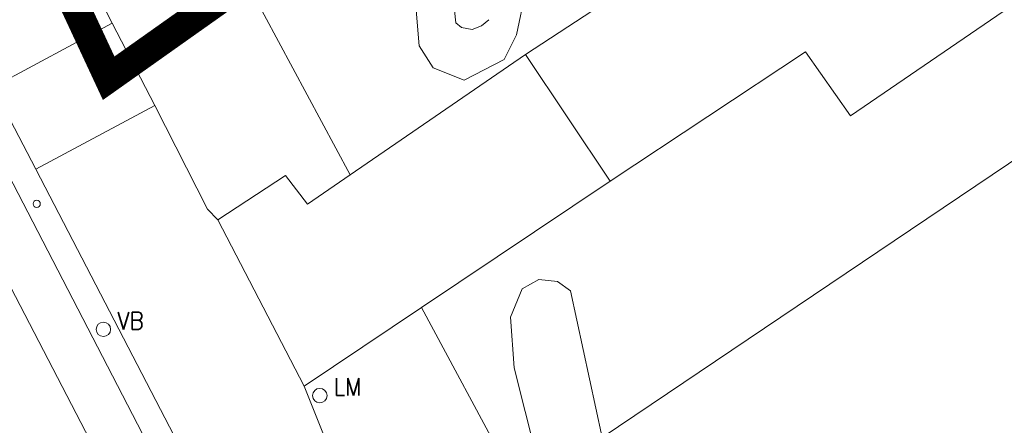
# Model space of a CAD drawing. Header units: metres. Extents: x 148425 to 149111, y 486065 to 486671.
# Tile 7 of 81: x 148546 to 148597, y 486209 to 486230. Entities that reach past the tile are written whole.
import ezdxf

# ---------------------------------------------------------------- set-up
doc = ezdxf.new("R2010")
doc.units = ezdxf.units.M
doc.header["$MEASUREMENT"] = 0
for name, color, linetype, lineweight in [('TOP-L-topo objecten punt', 7, 'Continuous', 0), ('TOP-L-topo objecten vlak', 7, 'Continuous', 0), ('WVB-alg-onderhoek', 7, 'Continuous', 30), ('WVB-alg-werkgrens', 6, 'Continuous', 53)]:
    doc.layers.add(name, color=color, linetype=linetype, lineweight=lineweight)
doc.styles.add('Style-STANDARD', font='STANDARD.shx')

# ---------------------------------------------------------------- blocks, each defined once
blk = doc.blocks.new('10')
at = {"layer": 'TOP-L-topo objecten punt', "linetype": 'Continuous', "lineweight": 0}
blk.add_circle((0, 0), 0.125, dxfattribs=at)
blk = doc.blocks.new('16')
at = {"layer": 'TOP-L-topo objecten punt', "color": 7, "linetype": 'Continuous', "lineweight": 0}
blk.add_circle((0, 0), 0.25, dxfattribs=at)
at = {"layer": 'TOP-L-topo objecten punt', "color": 7, "linetype": 'Continuous', "lineweight": 0, "style": 'Style-STANDARD'}
blk.add_text('LM', height=0.6, dxfattribs=at).set_placement((0.483, 0))
blk = doc.blocks.new('14')
at = {"layer": 'TOP-L-topo objecten punt', "color": 7, "linetype": 'Continuous', "lineweight": 0}
blk.add_circle((0, 0), 0.25, dxfattribs=at)
at = {"layer": 'TOP-L-topo objecten punt', "color": 7, "linetype": 'Continuous', "lineweight": 0, "style": 'Style-STANDARD'}
blk.add_text('VB', height=0.6, dxfattribs=at).set_placement((0.483, 0))

msp = doc.modelspace()

# ---------------------------------------------------------------- linework, layer by layer
at = {"layer": 'TOP-L-topo objecten vlak', "color": 7, "linetype": 'Continuous', "lineweight": 0}
msp.add_line((148567.034, 486248.258), (148568.876, 486229.537), dxfattribs=at)
at = {"layer": 'TOP-L-topo objecten vlak', "color": 7, "linetype": 'Continuous', "lineweight": 0, "flags": 128}
for points in [[(148565.2, 486249.74), (148566.988, 486228.35), (148567.712, 486227.21), (148569.312, 486226.57), (148571.392, 486227.636), (148572.032, 486228.916), (148572.506, 486231.151), (148571.071, 486245.742), (148612.283, 486274.838)], [(148612.283, 486274.838), (148632.173, 486245.548), (148576.493, 486207.985)], [(148576.907, 486221.32), (148587.052, 486228.043), (148589.383, 486224.709), (148622.311, 486247.241), (148611.003, 486263.734), (148577.887, 486241.148), (148582.544, 486234.489), (148572.504, 486227.894)], [(148563.402, 486221.637), (148556.69, 486234.139), (148556.494, 486234.65), (148556.396, 486234.935), (148556.303, 486235.237), (148556.202, 486235.602), (148556.131, 486235.891), (148556.032, 486236.369), (148555.979, 486236.686), (148555.94, 486236.955), (148555.882, 486237.523), (148555.853, 486238.686), (148555.869, 486239.049), (148555.896, 486239.406), (148555.945, 486239.846), (148556.011, 486240.278), (148556.082, 486240.647), (148556.159, 486240.991), (148556.235, 486241.287), (148556.345, 486241.669), (148556.498, 486242.124)], [(148533.025, 486238.891), (148535.1, 486235.241), (148535.758, 486234.209), (148536.504, 486233.01), (148537.236, 486231.803), (148537.955, 486230.588), (148538.66, 486229.365), (148539.352, 486228.134), (148540.029, 486226.895), (148540.692, 486225.649), (148541.341, 486224.395), (148541.976, 486223.134), (148542.596, 486221.865), (148564.91, 486178.858)], [(148549.254, 486233.907), (148550.516, 486230.547), (148551.034, 486229.524)], [(148568.876, 486229.537), (148569.175, 486229.293), (148569.741, 486229.204), (148570.211, 486229.382), (148570.607, 486229.708)], [(148551.034, 486229.524), (148544.832, 486226.2)], [(148551.034, 486229.524), (148553.243, 486225.244)], [(148572.504, 486227.894), (148563.402, 486221.637)], [(148576.907, 486221.32), (148572.504, 486227.894)], [(148547.067, 486221.942), (148544.832, 486226.2)], [(148547.067, 486221.942), (148553.243, 486225.244)], [(148553.243, 486225.244), (148555.991, 486219.862), (148556.515, 486219.301)], [(148544.577, 486223.683), (148567.076, 486180.177)], [(148587.29, 486145.964), (148567.504, 486182.816), (148555.934, 486204.838), (148547.067, 486221.942)], [(148556.515, 486219.301), (148560.036, 486221.601), (148561.183, 486220.111), (148563.402, 486221.637)], [(148567.103, 486214.746), (148576.907, 486221.32)], [(148560.998, 486210.652), (148556.515, 486219.301)], [(148576.493, 486207.985), (148574.845, 486215.609), (148574.172, 486216.092), (148573.191, 486216.205), (148572.324, 486215.715), (148571.72, 486214.244), (148571.909, 486211.604), (148573.061, 486207.07), (148576.07, 486198.04)], [(148567.103, 486214.746), (148560.998, 486210.652)], [(148576.07, 486198.04), (148567.103, 486214.746)], [(148560.998, 486210.652), (148562.993, 486205.67), (148572.728, 486186.849), (148593.073, 486148.984)]]:
    msp.add_lwpolyline(points, dxfattribs=at)
at = {"layer": 'WVB-alg-onderhoek', "lineweight": 40, "ltscale": 500}
msp.add_3dface([(148601.941, 486074.385), (149104.348, 486429.086), (148938.821, 486663.542), (148436.414, 486308.842)], dxfattribs=at)
at = {"layer": 'WVB-alg-werkgrens', "linetype": 'Continuous', "ltscale": 2.5, "const_width": 1.5, "flags": 128}
msp.add_lwpolyline([(148933.417, 486497.811), (148874.414, 486581.384), (148538.89, 486351.023), (148526.845, 486327.911), (148530.985, 486325.229), (148531.106, 486326.817), (148532.707, 486327.686), (148532.626, 486326.155), (148530.985, 486325.229), (148539.247, 486319.878), (148535.438, 486309.432), (148532.522, 486299.181), (148531.73, 486286.904), (148532.07, 486275.415), (148533.054, 486268.785), (148534.125, 486264.381), (148536.125, 486258.311), (148550.85, 486226.663)], close=True, dxfattribs=at)

# ---------------------------------------------------------------- block references
at = {"layer": 'TOP-L-topo objecten punt', "color": 7, "linetype": 'Continuous', "lineweight": 0, "xscale": 1.5, "yscale": 1.5}
for name, p in [('10', (148547.11, 486220.133)), ('14', (148550.577, 486213.607)), ('16', (148561.818, 486210.163))]:
    msp.add_blockref(name, p, dxfattribs=at)

doc.saveas('drawing.dxf')
